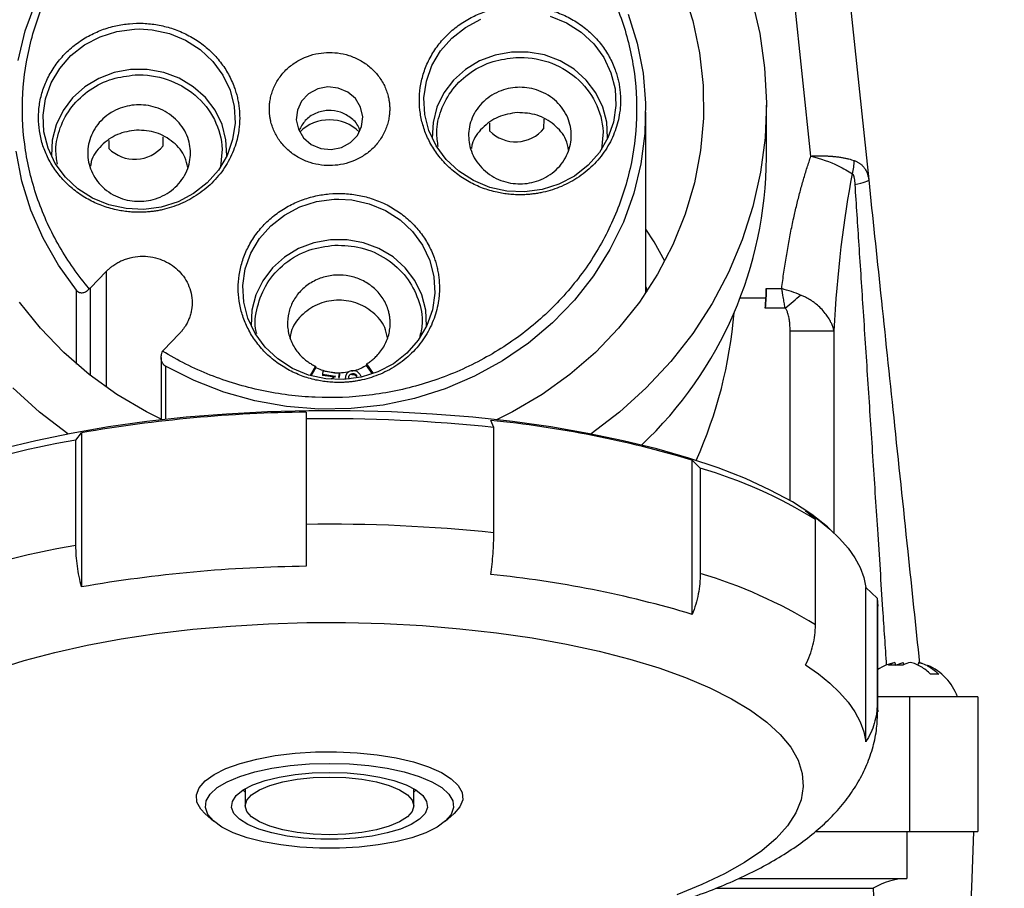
# Model space of a CAD drawing. Header units: inches. Extents: x 1.5 to 64.5, y 1.5 to 49.5.
# Tile 5 of 27: x 14.6 to 18.9, y 10.3 to 14.1. Entities that reach past the tile are written whole.
import ezdxf

# ---------------------------------------------------------------- set-up
doc = ezdxf.new("R2010")
doc.units = ezdxf.units.IN
doc.header["$LTSCALE"] = 6
doc.header["$MEASUREMENT"] = 0
doc.layers.add('DIMENSIONS', color=140, linetype='Continuous', lineweight=25)
doc.styles.add('SLDTEXTSTYLE0', font='TXT', dxfattribs={"width": 0.7})
doc.dimstyles.new('SLDDIMSTYLE0', dxfattribs={"dimtxt": 0.509766, "dimasz": 0.78, "dimexe": 0, "dimexo": 0.0625, "dimgap": 0.127441, "dimtad": 0, "dimtih": 1, "dimtoh": 1, "dimrnd": 1e-09, "dimzin": 12, "dimdsep": 46, "dimtxsty": 'SLDTEXTSTYLE0', "dimsah": 1, "dimcen": 0.09, "dimadec": 0, "dimazin": 3, "dimtfac": 1, "dimtofl": 0, "dimtmove": 0, "dimatfit": 3, "dimfxl": 0, "dimfrac": 2, "dimtolj": 1, "dimtzin": 12, "dimarcsym": 0})

# ---------------------------------------------------------------- blocks, each defined once
blk = doc.blocks.new('_D_10')
at = {"layer": 'DIMENSIONS'}
for p, q in [((17.1502, 16.1024), (23.1181, 16.1024)), ((22.3681, 16.1024), (22.3681, 12.2869)), ((21.3986, 11.3626), (21.2275, 11.3626)), ((21.2275, 11.3626), (21.2275, 10.5524)), ((23.3375, 11.3626), (23.5087, 11.3626)), ((23.5087, 11.3626), (23.5087, 10.5524)), ((21.2275, 10.5524), (21.3986, 10.5524)), ((23.5087, 10.5524), (23.3375, 10.5524)), ((22.3681, 6.6748), (22.3681, 10.4383)), ((18.6239, 6.6748), (23.1181, 6.6748))]:
    blk.add_line(p, q, dxfattribs=at)
for points in [[(22.3681, 16.1024), (22.2481, 15.3224), (22.4881, 15.3224)], [(22.3681, 6.6748), (22.4881, 7.4548), (22.2481, 7.4548)]]:
    blk.add_solid(points, dxfattribs=at)
at = {"layer": 'DIMENSIONS', "char_height": 0.5, "attachment_point": 1, "style": 'SLDTEXTSTYLE0'}
for s, insert in [('9.43', (21.6107, 12.1212)), ('239.5', (21.3986, 11.1969))]:
    blk.add_mtext(s, dxfattribs=dict(at, insert=insert))

msp = doc.modelspace()

# ---------------------------------------------------------------- linework, layer by layer
for p, q in [((18.0999, 13.5178), (17.9022, 15.3991)), ((18.1755, 15.1048), (18.3532, 13.4138)), ((15.1316, 14.0749), (15.1519, 14.0753)), ((17.9047, 13.5106), (17.9047, 13.7411)), ((17.3752, 12.9169), (17.3752, 13.7104)), ((16.9285, 13.6391), (16.9292, 13.6792)), ((17.188, 13.6243), (17.1805, 13.5468)), ((15.2575, 13.5622), (15.2582, 13.6023)), ((15.517, 13.5474), (15.5095, 13.47)), ((16.008, 13.3282), (16.0283, 13.3287)), ((14.9388, 12.9398), (15.0079, 13.0114)), ((15.0079, 13.0114), (15.0079, 12.5036)), ((14.8771, 12.6053), (14.8771, 12.9288)), ((14.9388, 12.5546), (14.9388, 12.9398)), ((17.904, 12.9362), (17.9715, 12.9362)), ((17.9023, 12.8948), (17.7892, 12.8948)), ((17.9868, 12.8507), (17.8997, 12.8507)), ((18.0085, 12.0058), (18.0085, 12.7491)), ((18.2016, 11.8641), (18.2016, 12.7491)), ((15.3287, 12.7381), (15.2596, 12.6665)), ((15.2492, 12.6341), (15.2492, 12.3636)), ((15.2685, 12.5954), (15.2685, 12.3622)), ((15.9257, 12.5957), (15.9032, 12.5546)), ((15.9258, 12.589), (15.9064, 12.5537)), ((15.9257, 12.5957), (15.9258, 12.589)), ((15.9582, 12.5735), (15.9562, 12.5606)), ((16.0314, 12.5635), (15.9582, 12.5735)), ((16.1506, 12.5994), (16.1507, 12.6061)), ((16.1763, 12.5618), (16.1506, 12.5994)), ((16.1801, 12.5631), (16.1507, 12.6061)), ((15.9562, 12.5606), (16.0145, 12.5526)), ((15.9562, 12.5606), (15.9562, 12.5554)), ((16.0145, 12.5475), (15.9562, 12.5554)), ((16.0145, 12.5526), (15.9945, 12.5388)), ((16.029, 12.5477), (16.0314, 12.5635)), ((16.0314, 12.5584), (16.029, 12.5425)), ((16.029, 12.5477), (16.029, 12.5425)), ((16.0314, 12.5635), (16.0314, 12.5584)), ((16.0732, 12.5394), (16.0721, 12.5471)), ((16.0863, 12.5575), (16.0863, 12.5626)), ((16.1069, 12.5497), (16.1069, 12.5548)), ((15.8853, 12.3941), (15.8853, 12.3643)), ((15.8853, 12.3643), (15.8853, 11.9017)), ((16.7086, 12.3272), (16.6956, 12.3577)), ((16.7086, 11.8646), (16.7086, 12.3272)), ((14.875, 12.2717), (14.9, 12.3039)), ((14.875, 11.8091), (14.875, 12.2717)), ((14.9, 12.3039), (14.9, 11.6275)), ((17.579, 11.5069), (17.579, 12.1832)), ((17.579, 12.1832), (17.6143, 12.1483)), ((17.6143, 12.1483), (17.6143, 11.6858)), ((18.1198, 11.923), (18.0765, 11.9615)), ((18.1198, 11.4604), (18.1198, 11.923)), ((18.1812, 11.8826), (18.1719, 11.8908)), ((18.3405, 11.6245), (18.3905, 11.5775)), ((18.3405, 10.9481), (18.3405, 11.6245)), ((18.3905, 11.5775), (18.3927, 11.5425)), ((18.3905, 11.5775), (18.3905, 11.1149)), ((18.3927, 11.0799), (18.3927, 11.5425)), ((18.5034, 11.284), (18.4408, 11.284)), ((18.4685, 11.2961), (18.4711, 11.284)), ((18.4714, 11.2846), (18.5041, 11.2961)), ((18.5041, 11.2961), (18.5065, 11.2851)), ((18.5719, 11.2961), (18.5694, 11.2845)), ((18.5883, 11.2918), (18.5729, 11.2959)), ((18.3905, 11.1149), (18.3927, 11.0798)), ((18.5322, 11.1448), (18.3927, 11.1448)), ((18.5322, 11.1448), (18.5322, 10.5548)), ((18.8322, 11.1448), (18.5322, 11.1448)), ((18.8322, 11.1448), (18.8322, 10.5548)), ((15.6152, 10.7296), (15.6084, 10.736)), ((15.6152, 10.7296), (15.6177, 10.7274)), ((15.6177, 10.7416), (15.6177, 10.6667)), ((16.3577, 10.6667), (16.3577, 10.7416)), ((16.3577, 10.7274), (16.3603, 10.7296)), ((16.367, 10.736), (16.3603, 10.7296)), ((15.4428, 10.6314), (15.4801, 10.5988)), ((16.4953, 10.5988), (16.5326, 10.6314)), ((18.1199, 10.5548), (18.5322, 10.5548)), ((18.5205, 10.5548), (18.5205, 10.3474)), ((18.5322, 10.5548), (18.8322, 10.5548)), ((18.8066, 10.3474), (18.8139, 10.5548)), ((17.7822, 10.3474), (18.5205, 10.3474)), ((18.7734, 9.3948), (18.8066, 10.3474)), ((17.6829, 10.305), (18.3735, 10.305))]:
    msp.add_line(p, q)
at = {"flags": 128}
for points in [[(14.6213, 13.9368), (14.653, 14.0666), (14.6986, 14.1926), (14.7577, 14.3137), (14.8296, 14.4284), (14.9136, 14.5356), (15.0087, 14.6343), (15.1141, 14.7233), (15.2286, 14.8017), (15.351, 14.8688), (15.4801, 14.9238), (15.6144, 14.9661), (15.7527, 14.9953), (15.8934, 15.0112), (16.0351, 15.0134), (16.1762, 15.0021), (16.3155, 14.9773), (16.4513, 14.9393), (16.5822, 14.8884), (16.707, 14.8253)], [(17.538, 14.2482), (17.5814, 14.1108), (17.611, 13.9701), (17.6266, 13.8275), (17.6281, 13.6842), (17.6154, 13.5414), (17.5886, 13.4002), (17.548, 13.2621), (17.494, 13.128), (17.4269, 12.9993), (17.3474, 12.8769), (17.2562, 12.7621), (17.154, 12.6556), (17.0417, 12.5586), (16.9203, 12.4718), (16.7909, 12.3959), (16.7203, 12.3607)], [(17.8399, 14.2055), (17.8752, 14.056), (17.8968, 13.9043), (17.9047, 13.7513), (17.8987, 13.5983), (17.8789, 13.4463), (17.8454, 13.2964), (17.7985, 13.1498), (17.7385, 13.0074), (17.6659, 12.8704), (17.5811, 12.7396), (17.4848, 12.616), (17.3777, 12.5006), (17.2606, 12.3942), (17.1354, 12.2983)], [(17.2975, 14.1406), (17.3374, 14.0128), (17.3632, 13.8819), (17.3746, 13.7492), (17.3716, 13.6161), (17.3541, 13.4839), (17.3224, 13.3541), (17.2768, 13.2281), (17.2177, 13.107), (17.1459, 12.9923), (17.0619, 12.8851), (16.9667, 12.7864), (16.8613, 12.6974), (16.7468, 12.619), (16.6244, 12.5519), (16.4954, 12.4969), (16.361, 12.4546), (16.2228, 12.4254), (16.0821, 12.4095), (15.9404, 12.4073), (15.7992, 12.4186), (15.66, 12.4434), (15.5242, 12.4814), (15.3932, 12.5323), (15.2685, 12.5954)], [(16.9561, 14.132), (17.0273, 14.1027), (17.0916, 14.0616), (17.1467, 14.01), (17.1908, 13.9499), (17.2224, 13.8831), (17.2404, 13.812), (17.2442, 13.739), (17.2337, 13.6666), (17.2092, 13.5973), (17.1715, 13.5333), (17.122, 13.477), (17.0623, 13.4301), (16.9945, 13.3944), (16.9208, 13.371), (16.8438, 13.3607), (16.7661, 13.3639), (16.6904, 13.3804), (16.6192, 13.4097), (16.5549, 13.4509), (16.4998, 13.5024), (16.4556, 13.5626), (16.424, 13.6294), (16.406, 13.7004), (16.4022, 13.7734), (16.4127, 13.8458), (16.4373, 13.9152), (16.4749, 13.9791), (16.5244, 14.0355), (16.5841, 14.0823), (16.652, 14.118)], [(15.1519, 14.0753), (15.2093, 14.0717), (15.2851, 14.0552), (15.3563, 14.0258), (15.4206, 13.9847), (15.4757, 13.9332), (15.5198, 13.873), (15.5514, 13.8062), (15.5694, 13.7351), (15.5732, 13.6621), (15.5627, 13.5897), (15.5382, 13.5204), (15.5005, 13.4564), (15.451, 13.4001), (15.3913, 13.3533), (15.3235, 13.3175), (15.2498, 13.2941), (15.1728, 13.2838), (15.0951, 13.287), (15.0194, 13.3035), (14.9482, 13.3329), (14.8839, 13.374), (14.8288, 13.4255), (14.7846, 13.4857), (14.753, 13.5525), (14.735, 13.6236), (14.7312, 13.6966), (14.7417, 13.769), (14.7663, 13.8383), (14.8039, 13.9023), (14.8534, 13.9586), (14.9131, 14.0054), (14.981, 14.0412), (15.0546, 14.0646), (15.1316, 14.0749), (15.1316, 14.0749)], [(17.2078, 13.5943), (17.2079, 13.597), (17.2043, 13.6658), (17.187, 13.7326), (17.1565, 13.7951), (17.1139, 13.8511), (17.0609, 13.8985), (16.9992, 13.9357), (16.9312, 13.9611), (16.8593, 13.9741), (16.7861, 13.974), (16.7142, 13.9609), (16.6463, 13.9352), (16.5848, 13.898), (16.5318, 13.8504), (16.4894, 13.7943), (16.4591, 13.7317), (16.442, 13.6648), (16.4386, 13.5961), (16.4386, 13.5961)], [(15.5368, 13.5174), (15.5369, 13.5202), (15.5333, 13.5889), (15.516, 13.6557), (15.4855, 13.7183), (15.4429, 13.7743), (15.3899, 13.8217), (15.3282, 13.8588), (15.2602, 13.8843), (15.1883, 13.8972), (15.1151, 13.8971), (15.0432, 13.884), (14.9753, 13.8584), (14.9138, 13.8211), (14.8608, 13.7735), (14.8184, 13.7174), (14.7881, 13.6548), (14.771, 13.5879), (14.7676, 13.5192), (14.7676, 13.5192)], [(15.8418, 13.677), (15.8512, 13.6349), (15.8739, 13.5977), (15.9077, 13.5688), (15.9494, 13.5512), (15.9949, 13.5466), (16.0396, 13.5554), (16.0793, 13.5767), (16.11, 13.6085), (16.1287, 13.6477), (16.1336, 13.6904), (16.1243, 13.7324), (16.1016, 13.7697), (16.0677, 13.7985), (16.026, 13.8161), (15.9806, 13.8208), (15.9358, 13.812), (15.8962, 13.7906), (15.8655, 13.7588), (15.8468, 13.7197), (15.8418, 13.677)], [(16.6898, 13.6621), (16.69, 13.6526), (16.6903, 13.6282)], [(15.0188, 13.5853), (15.019, 13.5757), (15.0193, 13.5513)], [(14.8771, 12.9288), (14.7981, 13.0393), (14.7315, 13.1568), (14.6779, 13.2801), (14.6381, 13.4079), (14.6123, 13.5388)], [(16.0283, 13.3287), (16.0857, 13.325), (16.1615, 13.3085), (16.2327, 13.2791), (16.297, 13.238), (16.3521, 13.1865), (16.3962, 13.1263), (16.4278, 13.0595), (16.4458, 12.9884), (16.4496, 12.9155), (16.4391, 12.8431), (16.4146, 12.7737), (16.3769, 12.7098), (16.3274, 12.6534), (16.2677, 12.6066), (16.1999, 12.5709), (16.1262, 12.5474), (16.0492, 12.5372), (15.9715, 12.5403), (15.8958, 12.5569), (15.8246, 12.5862), (15.7603, 12.6273), (15.7052, 12.6789), (15.661, 12.739), (15.6294, 12.8058), (15.6114, 12.8769), (15.6076, 12.9499), (15.6181, 13.0223), (15.6427, 13.0916), (15.6803, 13.1556), (15.7298, 13.2119), (15.7895, 13.2588), (15.8574, 13.2945), (15.931, 13.3179), (16.008, 13.3282), (16.008, 13.3282)], [(17.459, 13.0571), (17.4115, 13.1407), (17.3752, 13.1973)], [(16.4132, 12.7707), (16.4133, 12.7735), (16.4098, 12.8422), (16.3924, 12.909), (16.3619, 12.9716), (16.3193, 13.0276), (16.2663, 13.075), (16.2046, 13.1121), (16.1366, 13.1376), (16.0647, 13.1505), (15.9915, 13.1504), (15.9196, 13.1373), (15.8517, 13.1117), (15.7902, 13.0744), (15.7372, 13.0269), (15.6948, 12.9708), (15.6645, 12.9081), (15.6474, 12.8413), (15.644, 12.7725), (15.644, 12.7725)], [(17.3752, 12.9443), (17.3763, 12.9394), (17.3796, 12.9235)], [(15.2552, 12.3607), (15.1845, 12.3959), (15.0551, 12.4718), (14.9337, 12.5586), (14.8215, 12.6556), (14.7193, 12.7621), (14.628, 12.8769)], [(14.84, 12.2983), (14.7148, 12.3942), (14.5977, 12.5006)], [(18.1719, 11.8908), (18.1033, 11.9448), (18.0186, 11.9999), (17.9216, 12.0525), (17.813, 12.1024), (17.6934, 12.1492), (17.5636, 12.1928), (17.4243, 12.2328), (17.2763, 12.2689), (17.1206, 12.3011), (16.9581, 12.329), (16.7898, 12.3525), (16.6166, 12.3715), (16.4396, 12.3859), (16.26, 12.3955), (16.0787, 12.4003), (15.8968, 12.4003), (15.7155, 12.3955), (15.5358, 12.3859), (15.3589, 12.3715), (15.1857, 12.3525), (15.0173, 12.329), (14.8548, 12.3011), (14.6991, 12.2689), (14.5512, 12.2328)], [(18.0765, 11.9615), (18.1327, 11.9219), (18.1825, 11.8814), (18.2258, 11.84), (18.2625, 11.7979), (18.2923, 11.7552), (18.3153, 11.7119), (18.3314, 11.6683), (18.3405, 11.6245)], [(14.5229, 11.2651), (14.648, 11.3042), (14.782, 11.3398), (14.924, 11.3714), (15.0731, 11.3991), (15.2283, 11.4224), (15.3886, 11.4414), (15.5528, 11.4558), (15.7199, 11.4657), (15.8888, 11.4708), (16.0584, 11.4712), (16.2275, 11.4668), (16.395, 11.4578), (16.5598, 11.4441), (16.7208, 11.4259), (16.8769, 11.4033), (17.027, 11.3763)], [(17.027, 11.3763), (17.1703, 11.3453), (17.3057, 11.3104), (17.4323, 11.2718), (17.5494, 11.2299), (17.656, 11.1848), (17.7515, 11.1368), (17.8353, 11.0864), (17.9068, 11.0338), (17.9655, 10.9794), (18.0111, 10.9236), (18.0432, 10.8666), (18.0616, 10.8089), (18.0662, 10.751), (18.057, 10.6931), (18.034, 10.6356), (17.9974, 10.579), (17.9474, 10.5236), (17.8844, 10.4697), (17.8087, 10.4178), (17.7209, 10.3682), (17.6216, 10.3212), (17.5115, 10.2771)], [(18.0765, 11.2851), (18.1327, 11.2456), (18.1825, 11.2051), (18.2258, 11.1637), (18.2625, 11.1216), (18.2923, 11.0788), (18.3153, 11.0356), (18.3314, 10.992), (18.3405, 10.9481)], [(15.4428, 10.6314), (15.4227, 10.6525), (15.4059, 10.6833), (15.4035, 10.7147), (15.4155, 10.7459), (15.4416, 10.776), (15.4811, 10.8043), (15.5331, 10.8302), (15.5963, 10.853), (15.6691, 10.8721), (15.7498, 10.887), (15.8363, 10.8975), (15.9266, 10.9032), (16.0183, 10.9041), (16.1094, 10.9), (16.1974, 10.8911), (16.2802, 10.8775), (16.3559, 10.8598), (16.4225, 10.8381), (16.4783, 10.8132), (16.5221, 10.7856), (16.5528, 10.756), (16.5695, 10.7252), (16.5719, 10.6938), (16.5599, 10.6627), (16.5339, 10.6326), (16.5326, 10.6314)], [(15.9877, 10.8531), (16.0751, 10.8507), (16.1603, 10.8435), (16.241, 10.8317), (16.3151, 10.8157), (16.3808, 10.7958), (16.4362, 10.7726), (16.4801, 10.7466), (16.5112, 10.7185), (16.5287, 10.6891), (16.5323, 10.6592), (16.5217, 10.6294), (16.4973, 10.6006), (16.4597, 10.5735), (16.4099, 10.5488), (16.3491, 10.5272), (16.279, 10.5091), (16.2013, 10.4952), (16.1181, 10.4857), (16.0316, 10.4809), (15.9439, 10.4809), (15.8573, 10.4857), (15.7741, 10.4952), (15.6964, 10.5091), (15.6263, 10.5272), (15.5656, 10.5488), (15.5157, 10.5735), (15.4781, 10.6006), (15.4537, 10.6294), (15.4432, 10.6592), (15.4467, 10.6891), (15.4642, 10.7185), (15.4953, 10.7466), (15.5392, 10.7726), (15.5947, 10.7958), (15.6603, 10.8157), (15.7344, 10.8317), (15.8151, 10.8435), (15.9003, 10.8507), (15.9877, 10.8531)], [(15.9877, 10.8137), (16.0645, 10.8114), (16.1388, 10.8044), (16.2083, 10.7929), (16.2706, 10.7774), (16.3239, 10.7584), (16.3664, 10.7364), (16.3967, 10.7121), (16.4138, 10.6864), (16.4173, 10.6601), (16.4069, 10.6339), (16.3831, 10.6089), (16.3466, 10.5857), (16.2985, 10.565), (16.2405, 10.5477), (16.1743, 10.5342), (16.1021, 10.5249), (16.0263, 10.5202), (15.9492, 10.5202), (15.8733, 10.5249), (15.8012, 10.5342), (15.735, 10.5477), (15.6769, 10.565), (15.6289, 10.5857), (15.5923, 10.6089), (15.5685, 10.6339), (15.5582, 10.6601), (15.5616, 10.6864), (15.5788, 10.7121), (15.6091, 10.7364), (15.6515, 10.7584), (15.7048, 10.7774), (15.7672, 10.7929), (15.8366, 10.8044), (15.9109, 10.8114), (15.9877, 10.8137)], [(16.3577, 10.6667), (16.3506, 10.642), (16.3296, 10.6182), (16.2954, 10.5964), (16.2494, 10.5772), (16.1933, 10.5615), (16.1293, 10.5498), (16.0599, 10.5426), (15.9877, 10.5401), (15.9155, 10.5426), (15.8461, 10.5498), (15.7822, 10.5615), (15.7261, 10.5772), (15.6801, 10.5964), (15.6459, 10.6182), (15.6248, 10.642), (15.6177, 10.6667), (15.6248, 10.6914), (15.6459, 10.7151), (15.6801, 10.737), (15.7261, 10.7562), (15.7822, 10.7719), (15.8461, 10.7836), (15.9155, 10.7908), (15.9877, 10.7932), (16.0599, 10.7908), (16.1293, 10.7836), (16.1933, 10.7719), (16.2494, 10.7562), (16.2954, 10.737), (16.3296, 10.7151), (16.3506, 10.6914), (16.3577, 10.6667)]]:
    msp.add_lwpolyline(points, dxfattribs=at)
for centre, radius, start, end in [((15.9877, 13.4905), 0.1859, 45.2712, 134.7288), ((16.8045, 13.7395), 0.1595, 224.2859, 320.9818), ((15.1335, 13.6627), 0.1595, 224.2859, 320.9818), ((16.1571, 13.5205), 1.7477, 313.3628, 359.6742), ((16.2114, 12.986), 1.6933, 356.9138, 358.3167), ((15.9571, 6.1897), 6.2049, 90.66339, 99.80899), ((15.9907, 5.5449), 6.8201, 83.9581, 90.88558), ((16.2364, 7.708), 4.6723, 73.3004, 84.3591), ((15.5179, 8.4805), 3.8453, 99.6243, 109.786), ((17.035, 10.1688), 2.0626, 58.2659, 73.6863), ((15.9907, 5.0824), 6.8201, 83.9581, 90.88558), ((15.5179, 8.0179), 3.8453, 99.6243, 109.786), ((15.9571, 5.5134), 6.2049, 90.66339, 99.80899), ((16.2364, 7.0317), 4.6723, 73.3004, 84.3591), ((17.035, 9.7062), 2.0626, 58.2659, 73.6863), ((18.5202, 11.0658), 0.236, 102.9161, 122.7009), ((18.5202, 11.0658), 0.236, 19.6623, 66.8736), ((18.5205, 10.0713), 0.2762, 90.0011, 122.1658)]:
    msp.add_arc(centre, radius, start, end)
for major_axis, start_param, end_param in [((0, -2.04), 1.498525, 1.520175), ((0, -1.8964), 1.126185, 1.482204)]:
    msp.add_ellipse((15.9877, 12.998), major_axis=major_axis, ratio=0.939693, start_param=start_param, end_param=end_param)
for points, knots in [([(14.9336, 12.9353), (14.8843, 12.9934), (14.8405, 13.0557), (14.7652, 13.1864), (14.7336, 13.2549), (14.6838, 13.396), (14.6656, 13.4686), (14.6428, 13.6157), (14.6384, 13.6902), (14.6434, 13.8388), (14.653, 13.9129), (14.6856, 14.0584), (14.7088, 14.1298), (14.7681, 14.2676), (14.8043, 14.3341), (14.8884, 14.46), (14.9363, 14.5195), (15.0426, 14.6296), (15.1009, 14.6803), (15.2261, 14.7712), (15.2929, 14.8115), (15.4331, 14.8804), (15.5064, 14.9091), (15.6573, 14.9539), (15.7348, 14.97), (15.8917, 14.9892), (15.971, 14.9924), (16.1291, 14.9855), (16.2078, 14.9755), (16.3621, 14.9427), (16.4377, 14.9199), (16.5835, 14.8622), (16.6537, 14.8273), (16.7201, 14.7869)], [0, 0, 0, 0, 0.0625, 0.0625, 0.125, 0.125, 0.1875, 0.1875, 0.25, 0.25, 0.3125, 0.3125, 0.375, 0.375, 0.4375, 0.4375, 0.5, 0.5, 0.5625, 0.5625, 0.625, 0.625, 0.6875, 0.6875, 0.75, 0.75, 0.8125, 0.8125, 0.875, 0.875, 0.9375, 0.9375, 1, 1, 1, 1]), ([(17.0418, 14.5128), (17.0911, 14.4547), (17.1349, 14.3924), (17.2103, 14.2617), (17.2418, 14.1932), (17.2916, 14.0521), (17.3099, 13.9795), (17.3326, 13.8323), (17.3371, 13.7578), (17.332, 13.6092), (17.3225, 13.5351), (17.2898, 13.3897), (17.2666, 13.3183), (17.2073, 13.1805), (17.1712, 13.114), (17.0871, 12.9881), (17.0391, 12.9286), (16.9329, 12.8184), (16.8746, 12.7678), (16.7494, 12.6768), (16.6825, 12.6366), (16.5424, 12.5676), (16.469, 12.539), (16.3182, 12.4942), (16.2406, 12.4781), (16.0837, 12.4588), (16.0044, 12.4557), (15.8464, 12.4626), (15.7677, 12.4726), (15.6133, 12.5054), (15.5377, 12.5282), (15.3919, 12.5859), (15.3217, 12.6208), (15.2553, 12.6612)], [0, 0, 0, 0, 0.0625, 0.0625, 0.125, 0.125, 0.1875, 0.1875, 0.25, 0.25, 0.3125, 0.3125, 0.375, 0.375, 0.4375, 0.4375, 0.5, 0.5, 0.5625, 0.5625, 0.625, 0.625, 0.6875, 0.6875, 0.75, 0.75, 0.8125, 0.8125, 0.875, 0.875, 0.9375, 0.9375, 1, 1, 1, 1]), ([(16.8448, 13.3482), (16.8402, 13.3481), (16.8311, 13.3477), (16.8174, 13.3477), (16.8038, 13.3481), (16.7901, 13.3488), (16.7766, 13.35), (16.763, 13.3515), (16.7495, 13.3535), (16.7361, 13.3558), (16.7056, 13.3621), (16.6589, 13.3758), (16.6089, 13.3989), (16.5711, 13.4216), (16.5347, 13.4474), (16.4936, 13.4843), (16.4522, 13.5348), (16.4204, 13.5894), (16.3979, 13.6465), (16.3849, 13.7039), (16.3805, 13.7615), (16.3846, 13.8195), (16.3976, 13.878), (16.4207, 13.9362), (16.4531, 13.9915), (16.495, 14.0421), (16.5445, 14.0862), (16.5999, 14.1219), (16.6593, 14.1492), (16.7199, 14.1671), (16.781, 14.1766), (16.8424, 14.1781), (16.9045, 14.1716), (16.9672, 14.1561), (17.028, 14.1317), (17.0856, 14.0979), (17.1287, 14.0631), (17.1596, 14.0316), (17.1873, 13.9984), (17.2167, 13.9539), (17.2372, 13.9084), (17.2486, 13.8739), (17.2545, 13.8514), (17.2591, 13.8288), (17.2624, 13.8059), (17.2635, 13.7905), (17.264, 13.7827)], [0, 0, 0, 0, 0.006606, 0.01319, 0.019759, 0.026318, 0.032874, 0.039434, 0.046003, 0.052589, 0.059197, 0.091047, 0.122907, 0.139314, 0.155731, 0.188663, 0.221011, 0.253369, 0.283812, 0.314264, 0.343221, 0.372187, 0.403396, 0.434615, 0.467303, 0.500003, 0.532692, 0.565391, 0.596599, 0.627818, 0.656775, 0.685741, 0.716184, 0.746636, 0.778984, 0.811342, 0.844274, 0.860681, 0.877099, 0.908949, 0.940808, 0.952682, 0.964501, 0.976302, 0.988123, 1, 1, 1, 1]), ([(15.1738, 13.2714), (15.1692, 13.2712), (15.1601, 13.2709), (15.1464, 13.2708), (15.1328, 13.2712), (15.1191, 13.272), (15.1056, 13.2731), (15.092, 13.2747), (15.0785, 13.2766), (15.0651, 13.279), (15.0346, 13.2852), (14.9879, 13.299), (14.9379, 13.322), (14.9001, 13.3447), (14.8637, 13.3705), (14.8226, 13.4074), (14.7812, 13.458), (14.7494, 13.5125), (14.7269, 13.5696), (14.7139, 13.627), (14.7095, 13.6846), (14.7136, 13.7427), (14.7266, 13.8011), (14.7497, 13.8593), (14.7821, 13.9146), (14.824, 13.9652), (14.8735, 14.0093), (14.9289, 14.0451), (14.9883, 14.0723), (15.0489, 14.0902), (15.11, 14.0997), (15.1714, 14.1013), (15.2335, 14.0947), (15.2962, 14.0792), (15.357, 14.0548), (15.4147, 14.0211), (15.4577, 13.9862), (15.4886, 13.9547), (15.5163, 13.9216), (15.5457, 13.877), (15.5662, 13.8316), (15.5776, 13.797), (15.5835, 13.7746), (15.5881, 13.7519), (15.5914, 13.729), (15.5925, 13.7136), (15.593, 13.7059)], [0, 0, 0, 0, 0.006606, 0.01319, 0.019759, 0.026318, 0.032874, 0.039434, 0.046003, 0.052589, 0.059197, 0.091047, 0.122907, 0.139314, 0.155731, 0.188663, 0.221011, 0.253369, 0.283812, 0.314264, 0.343221, 0.372187, 0.403396, 0.434615, 0.467303, 0.500003, 0.532692, 0.565391, 0.596599, 0.627818, 0.656775, 0.685741, 0.716184, 0.746636, 0.778984, 0.811342, 0.844274, 0.860681, 0.877099, 0.908949, 0.940808, 0.952682, 0.964501, 0.976302, 0.988123, 1, 1, 1, 1]), ([(15.724, 13.7119), (15.7238, 13.7149), (15.7236, 13.721), (15.7237, 13.7301), (15.7241, 13.7391), (15.7248, 13.7482), (15.7266, 13.7622), (15.7303, 13.7809), (15.7374, 13.8044), (15.7472, 13.8274), (15.7638, 13.8574), (15.7907, 13.8919), (15.8312, 13.926), (15.8773, 13.9512), (15.9257, 13.9668), (15.9747, 13.9733), (16.0242, 13.9713), (16.074, 13.9603), (16.1225, 13.9394), (16.1664, 13.9092), (16.1967, 13.8773), (16.2164, 13.849), (16.2285, 13.827), (16.238, 13.8043), (16.2443, 13.784), (16.2481, 13.7663), (16.2504, 13.7513), (16.2511, 13.7412), (16.2515, 13.7362)], [0, 0, 0, 0, 0.011673, 0.023326, 0.034972, 0.046628, 0.058309, 0.089193, 0.120101, 0.152273, 0.184469, 0.250118, 0.315768, 0.380053, 0.441772, 0.500003, 0.558234, 0.619953, 0.684238, 0.749887, 0.815537, 0.847708, 0.879904, 0.910788, 0.941696, 0.961137, 0.980548, 1, 1, 1, 1]), ([(16.8054, 13.9503), (16.9021, 13.9547), (16.9968, 13.9229), (17.1403, 13.8006), (17.1832, 13.7152), (17.188, 13.6243)], [0, 0, 0, 0, 0.5, 0.5, 1, 1, 1, 1]), ([(16.4647, 13.5589), (16.4615, 13.5798), (16.4534, 13.6332), (16.4739, 13.7217), (16.5242, 13.8143), (16.6045, 13.8886), (16.7015, 13.9375), (16.7716, 13.9461), (16.8054, 13.9503)], [0, 0, 0, 0, 0.11059, 0.282999, 0.466138, 0.652168, 0.832502, 1, 1, 1, 1]), ([(14.7937, 13.4821), (14.7905, 13.503), (14.7824, 13.5564), (14.8029, 13.6448), (14.8532, 13.7374), (14.9335, 13.8117), (15.0305, 13.8607), (15.1006, 13.8693), (15.1344, 13.8734)], [0, 0, 0, 0, 0.1105901, 0.2829992, 0.4661376, 0.6521677, 0.832502, 1, 1, 1, 1]), ([(15.1344, 13.8734), (15.2311, 13.8779), (15.3258, 13.846), (15.4693, 13.7238), (15.5122, 13.6383), (15.517, 13.5474)], [0, 0, 0, 0, 0.5, 0.5, 1, 1, 1, 1]), ([(17.0482, 13.6179), (17.0489, 13.605), (17.0477, 13.5783), (17.0377, 13.5383), (17.0187, 13.4995), (16.9913, 13.4643), (16.9567, 13.4352), (16.9174, 13.4137), (16.8761, 13.4005), (16.8343, 13.3949), (16.7921, 13.3966), (16.7496, 13.406), (16.7083, 13.4238), (16.6708, 13.4496), (16.6399, 13.4821), (16.617, 13.519), (16.6029, 13.5578), (16.597, 13.5971), (16.5988, 13.6368), (16.6088, 13.6767), (16.6277, 13.7156), (16.6552, 13.7507), (16.6897, 13.7798), (16.729, 13.8013), (16.7703, 13.8146), (16.8121, 13.8201), (16.8543, 13.8184), (16.8968, 13.809), (16.9382, 13.7913), (16.9756, 13.7655), (17.0066, 13.733), (17.0294, 13.6961), (17.0436, 13.6572), (17.0475, 13.6308), (17.0482, 13.6179)], [0, 0, 0, 0, 0.029129, 0.060003, 0.09216, 0.125, 0.15784, 0.189997, 0.220871, 0.25, 0.279129, 0.310003, 0.34216, 0.375, 0.40784, 0.439997, 0.470871, 0.5, 0.529129, 0.560003, 0.59216, 0.625, 0.65784, 0.689997, 0.720871, 0.75, 0.779129, 0.810003, 0.84216, 0.875, 0.90784, 0.939997, 0.970871, 1, 1, 1, 1]), ([(17.264, 13.7827), (17.2642, 13.7785), (17.2646, 13.7701), (17.2646, 13.7574), (17.2642, 13.7448), (17.2634, 13.7322), (17.2623, 13.7196), (17.2595, 13.6979), (17.2535, 13.6673), (17.2415, 13.6281), (17.2252, 13.5896), (17.1975, 13.5395), (17.1525, 13.4819), (17.0959, 13.4342), (17.0455, 13.4034), (17.0064, 13.3844), (16.966, 13.3694), (16.9321, 13.3602), (16.9049, 13.3548), (16.885, 13.3517), (16.865, 13.3494), (16.8515, 13.3486), (16.8448, 13.3482)], [0, 0, 0, 0, 0.0194536, 0.0388727, 0.0582754, 0.0776797, 0.0971038, 0.1165658, 0.1783139, 0.2400917, 0.304414, 0.3687662, 0.5000027, 0.6312393, 0.6955616, 0.7599138, 0.8216618, 0.8834397, 0.9126047, 0.9417123, 0.9708237, 1, 1, 1, 1]), ([(15.3772, 13.541), (15.3779, 13.5281), (15.3767, 13.5014), (15.3667, 13.4615), (15.3477, 13.4226), (15.3203, 13.3875), (15.2857, 13.3584), (15.2464, 13.3369), (15.2051, 13.3236), (15.1633, 13.3181), (15.1211, 13.3198), (15.0786, 13.3292), (15.0373, 13.3469), (14.9998, 13.3727), (14.9689, 13.4052), (14.946, 13.4421), (14.9319, 13.481), (14.926, 13.5203), (14.9278, 13.5599), (14.9378, 13.5998), (14.9567, 13.6387), (14.9842, 13.6738), (15.0187, 13.703), (15.058, 13.7244), (15.0993, 13.7377), (15.1411, 13.7433), (15.1833, 13.7416), (15.2258, 13.7322), (15.2672, 13.7144), (15.3046, 13.6886), (15.3356, 13.6561), (15.3584, 13.6192), (15.3726, 13.5803), (15.3765, 13.5539), (15.3772, 13.541)], [0, 0, 0, 0, 0.029129, 0.060003, 0.09216, 0.125, 0.15784, 0.189997, 0.220871, 0.25, 0.279129, 0.310003, 0.34216, 0.375, 0.40784, 0.439997, 0.470871, 0.5, 0.529129, 0.560003, 0.59216, 0.625, 0.65784, 0.689997, 0.720871, 0.75, 0.779129, 0.810003, 0.84216, 0.875, 0.90784, 0.939997, 0.970871, 1, 1, 1, 1]), ([(15.593, 13.7059), (15.5932, 13.7017), (15.5936, 13.6932), (15.5936, 13.6806), (15.5932, 13.6679), (15.5925, 13.6553), (15.5913, 13.6427), (15.5885, 13.621), (15.5825, 13.5905), (15.5705, 13.5512), (15.5542, 13.5128), (15.5265, 13.4627), (15.4815, 13.405), (15.4249, 13.3574), (15.3745, 13.3265), (15.3354, 13.3075), (15.295, 13.2925), (15.2611, 13.2833), (15.2339, 13.2779), (15.214, 13.2748), (15.194, 13.2726), (15.1805, 13.2718), (15.1738, 13.2714)], [0, 0, 0, 0, 0.019454, 0.038873, 0.058275, 0.07768, 0.097104, 0.116566, 0.178314, 0.240092, 0.304414, 0.368766, 0.500003, 0.631239, 0.695562, 0.759914, 0.821662, 0.88344, 0.912605, 0.941712, 0.970824, 1, 1, 1, 1]), ([(16.2515, 13.7362), (16.2516, 13.7331), (16.2519, 13.7271), (16.2518, 13.718), (16.2514, 13.7089), (16.2506, 13.6999), (16.2489, 13.6859), (16.2452, 13.6671), (16.238, 13.6436), (16.2283, 13.6206), (16.2117, 13.5906), (16.1848, 13.5562), (16.1442, 13.522), (16.0982, 13.4968), (16.0497, 13.4813), (16.0007, 13.4748), (15.9513, 13.4768), (15.9014, 13.4878), (15.8529, 13.5086), (15.8091, 13.5389), (15.7787, 13.5707), (15.7591, 13.599), (15.747, 13.621), (15.7374, 13.6438), (15.7312, 13.664), (15.7273, 13.6818), (15.725, 13.6968), (15.7243, 13.7069), (15.724, 13.7119)], [0, 0, 0, 0, 0.011673, 0.023326, 0.034972, 0.046628, 0.058309, 0.089193, 0.120101, 0.152273, 0.184469, 0.250118, 0.315768, 0.380053, 0.441772, 0.500003, 0.558234, 0.619953, 0.684238, 0.749887, 0.815537, 0.847708, 0.879904, 0.910788, 0.941696, 0.961137, 0.980548, 1, 1, 1, 1]), ([(16.1203, 13.6297), (16.1195, 13.6333), (16.1146, 13.6541), (16.0855, 13.685), (16.0377, 13.7131), (15.9804, 13.721), (15.9251, 13.7078), (15.8785, 13.6767), (15.8622, 13.6458), (15.8543, 13.6309)], [0, 0, 0, 0, 0.034072, 0.196649, 0.359225, 0.521802, 0.684378, 0.846955, 1, 1, 1, 1]), ([(16.8123, 13.7086), (16.7833, 13.7042), (16.7252, 13.6953), (16.6558, 13.6432), (16.6155, 13.591), (16.6114, 13.5572), (16.6106, 13.5506)], [0, 0, 0, 0, 0.308336, 0.616673, 0.925009, 1, 1, 1, 1]), ([(17.0365, 13.5437), (17.0334, 13.5592), (17.025, 13.6017), (16.9756, 13.6581), (16.9003, 13.7033), (16.8417, 13.7068), (16.8123, 13.7086)], [0, 0, 0, 0, 0.160652, 0.440435, 0.720217, 1, 1, 1, 1]), ([(15.1413, 13.6318), (15.1123, 13.6273), (15.0542, 13.6184), (14.9848, 13.5663), (14.9445, 13.5141), (14.9404, 13.4804), (14.9396, 13.4738)], [0, 0, 0, 0, 0.308336, 0.616673, 0.925009, 1, 1, 1, 1]), ([(15.3655, 13.4668), (15.3624, 13.4823), (15.354, 13.5248), (15.3046, 13.5812), (15.2293, 13.6264), (15.1707, 13.63), (15.1413, 13.6318)], [0, 0, 0, 0, 0.160652, 0.440435, 0.720217, 1, 1, 1, 1]), ([(17.9715, 12.9362), (17.9731, 12.9482), (17.9761, 12.9721), (17.9811, 13.0077), (17.9863, 13.0429), (17.9919, 13.0777), (17.9978, 13.1121), (18.0039, 13.1462), (18.0104, 13.1798), (18.0172, 13.2131), (18.026, 13.2545), (18.0374, 13.3035), (18.0516, 13.3597), (18.0668, 13.4141), (18.0827, 13.4667), (18.0942, 13.5009), (18.0999, 13.5178)], [0, 0, 0, 0, 0.060909, 0.121235, 0.180981, 0.240154, 0.298759, 0.356801, 0.414286, 0.47122, 0.527609, 0.627276, 0.724305, 0.818738, 0.91062, 1, 1, 1, 1]), ([(18.0999, 13.5178), (18.1033, 13.518), (18.1099, 13.5183), (18.1196, 13.5186), (18.1289, 13.5188), (18.1378, 13.5189), (18.1463, 13.5188), (18.1543, 13.5187), (18.1619, 13.5185), (18.1691, 13.5182), (18.1759, 13.5178), (18.1822, 13.5174), (18.1881, 13.517), (18.1937, 13.5166), (18.1988, 13.5161), (18.208, 13.5152), (18.221, 13.5136), (18.2372, 13.5111), (18.2521, 13.5083), (18.2658, 13.5051), (18.2782, 13.5018), (18.2857, 13.4993), (18.2894, 13.4981)], [0, 0, 0, 0, 0.046987, 0.092212, 0.135675, 0.177375, 0.217312, 0.255487, 0.291899, 0.326549, 0.359436, 0.39056, 0.419922, 0.447521, 0.473357, 0.497431, 0.588112, 0.676026, 0.761171, 0.843549, 0.923158, 1, 1, 1, 1]), ([(18.0999, 13.5178), (18.1002, 13.5177), (18.1006, 13.5176), (18.1419, 13.5067), (18.1964, 13.4872), (18.2536, 13.4579), (18.2735, 13.4456), (18.2825, 13.4395)], [-0.1107709, -0.1107709, -0.1107709, -0.1107709, -0.1102559, -0.1102559, -0.0441024, -0.0220512, 0, 0, 0, 0]), ([(18.2894, 13.4981), (18.2912, 13.4974), (18.2947, 13.4962), (18.2998, 13.4939), (18.3047, 13.4914), (18.3095, 13.4886), (18.314, 13.4856), (18.3184, 13.4823), (18.3246, 13.477), (18.3323, 13.4688), (18.3395, 13.4582), (18.3449, 13.4475), (18.3487, 13.4371), (18.3516, 13.4259), (18.3527, 13.4179), (18.3532, 13.4138)], [0, 0, 0, 0, 0.047284, 0.094906, 0.142891, 0.191261, 0.240038, 0.289243, 0.338899, 0.463628, 0.596682, 0.692849, 0.792063, 0.894418, 1, 1, 1, 1]), ([(18.2825, 13.4395), (18.2828, 13.4392), (18.2835, 13.4386), (18.2844, 13.4373), (18.2852, 13.4357), (18.286, 13.4337), (18.2868, 13.4314), (18.2876, 13.4288), (18.2883, 13.4259), (18.289, 13.4226), (18.2901, 13.4163), (18.2914, 13.4064), (18.2921, 13.3977), (18.2924, 13.3929)], [0, 0, 0, 0, 0.032296, 0.068191, 0.10856, 0.154023, 0.205012, 0.261835, 0.324714, 0.393811, 0.46925, 0.712397, 1, 1, 1, 1]), ([(18.2924, 13.3929), (18.2982, 13.3044), (18.3103, 13.1186), (18.3294, 12.8269), (18.3497, 12.518), (18.3705, 12.1995), (18.3921, 11.8696), (18.4121, 11.5639), (18.4251, 11.3651), (18.4304, 11.2836)], [0, 0, 0, 0, 0.126068, 0.264424, 0.415071, 0.56544, 0.71741, 0.88418, 1, 1, 1, 1]), ([(18.3532, 13.4138), (18.3706, 13.2482), (18.4072, 12.9007), (18.4643, 12.357), (18.5213, 11.8152), (18.5591, 11.4555), (18.5763, 11.2916)], [0, 0, 0, 0, 0.234657, 0.492316, 0.768626, 1, 1, 1, 1]), ([(16.0502, 12.5247), (16.0456, 12.5245), (16.0365, 12.5242), (16.0228, 12.5242), (16.0092, 12.5245), (15.9955, 12.5253), (15.982, 12.5264), (15.9684, 12.528), (15.9549, 12.5299), (15.9415, 12.5323), (15.911, 12.5385), (15.8643, 12.5523), (15.8143, 12.5754), (15.7765, 12.598), (15.7401, 12.6238), (15.699, 12.6607), (15.6576, 12.7113), (15.6258, 12.7658), (15.6033, 12.8229), (15.5903, 12.8804), (15.5859, 12.9379), (15.59, 12.996), (15.603, 13.0544), (15.6261, 13.1127), (15.6585, 13.168), (15.7004, 13.2186), (15.7499, 13.2627), (15.8053, 13.2984), (15.8647, 13.3256), (15.9253, 13.3435), (15.9864, 13.3531), (16.0478, 13.3546), (16.1099, 13.348), (16.1726, 13.3325), (16.2334, 13.3081), (16.2911, 13.2744), (16.3341, 13.2395), (16.365, 13.208), (16.3927, 13.1749), (16.4221, 13.1304), (16.4426, 13.0849), (16.454, 13.0503), (16.4599, 13.0279), (16.4645, 13.0052), (16.4678, 12.9823), (16.4689, 12.9669), (16.4694, 12.9592)], [0, 0, 0, 0, 0.006606, 0.01319, 0.019759, 0.026318, 0.032874, 0.039434, 0.046003, 0.052589, 0.059197, 0.091047, 0.122907, 0.139314, 0.155731, 0.188663, 0.221011, 0.253369, 0.283812, 0.314264, 0.343221, 0.372187, 0.403396, 0.434615, 0.467303, 0.500003, 0.532692, 0.565391, 0.596599, 0.627818, 0.656775, 0.685741, 0.716184, 0.746636, 0.778984, 0.811342, 0.844274, 0.860681, 0.877099, 0.908949, 0.940808, 0.952682, 0.964501, 0.976302, 0.988123, 1, 1, 1, 1]), ([(15.6685, 12.7376), (15.6675, 12.741), (15.6555, 12.7793), (15.6681, 12.8582), (15.7085, 12.9626), (15.7881, 13.0503), (15.893, 13.111), (15.9722, 13.1216), (16.0108, 13.1267)], [0, 0, 0, 0, 0.0188472, 0.2107752, 0.4027032, 0.6053876, 0.808072, 1, 1, 1, 1]), ([(16.0108, 13.1267), (16.0496, 13.1251), (16.1296, 13.1219), (16.2404, 13.0711), (16.3283, 12.9912), (16.3811, 12.8909), (16.401, 12.7961), (16.3872, 12.7399), (16.3821, 12.7193)], [0, 0, 0, 0, 0.175686, 0.361218, 0.54675, 0.722436, 0.898122, 1, 1, 1, 1]), ([(15.0079, 13.0114), (15.0097, 13.0132), (15.0133, 13.0168), (15.0189, 13.0221), (15.0247, 13.0271), (15.0308, 13.0319), (15.0404, 13.0391), (15.0541, 13.048), (15.0728, 13.0577), (15.0926, 13.0657), (15.1207, 13.074), (15.1576, 13.0794), (15.2021, 13.0771), (15.2444, 13.0666), (15.2821, 13.0492), (15.3145, 13.0263), (15.3419, 12.9982), (15.364, 12.9647), (15.3793, 12.9262), (15.386, 12.8847), (15.384, 12.8497), (15.3779, 12.8226), (15.3714, 12.8033), (15.3629, 12.7849), (15.354, 12.7697), (15.3453, 12.7574), (15.3374, 12.7474), (15.3316, 12.7412), (15.3287, 12.7381)], [0, 0, 0, 0, 0.011673, 0.023324, 0.03497, 0.046627, 0.058309, 0.08919, 0.120101, 0.15227, 0.184469, 0.250118, 0.315768, 0.380053, 0.441772, 0.500003, 0.558234, 0.619953, 0.684238, 0.749887, 0.815537, 0.847705, 0.879904, 0.910785, 0.941696, 0.961136, 0.980546, 1, 1, 1, 1]), ([(16.2536, 12.7943), (16.2534, 12.7973), (16.253, 12.8032), (16.252, 12.812), (16.2505, 12.8207), (16.2487, 12.8294), (16.2465, 12.838), (16.242, 12.8527), (16.2337, 12.873), (16.2192, 12.8979), (16.2012, 12.9211), (16.1729, 12.9485), (16.1314, 12.9751), (16.0762, 12.9932), (16.0185, 12.9977), (15.9603, 12.9883), (15.9051, 12.9641), (15.8588, 12.9268), (15.8256, 12.8809), (15.8062, 12.8297), (15.801, 12.775), (15.8096, 12.7285), (15.8245, 12.6929), (15.8394, 12.6679), (15.8576, 12.6452), (15.8761, 12.6276), (15.8936, 12.6143), (15.9091, 12.6042), (15.9202, 12.5985), (15.9257, 12.5957)], [0, 0, 0, 0, 0.010024, 0.020013, 0.029987, 0.039962, 0.049955, 0.059985, 0.09175, 0.123536, 0.156083, 0.188651, 0.252827, 0.314041, 0.372894, 0.435308, 0.500006, 0.564705, 0.627119, 0.685972, 0.747185, 0.811362, 0.843908, 0.876477, 0.908241, 0.940028, 0.960037, 0.979981, 1, 1, 1, 1]), ([(14.8771, 12.9288), (14.8778, 12.928), (14.879, 12.9265), (14.8811, 12.9246), (14.8834, 12.9228), (14.8858, 12.9213), (14.8884, 12.9201), (14.8926, 12.9186), (14.8989, 12.9175), (14.9067, 12.9182), (14.9143, 12.9206), (14.9214, 12.9243), (14.9279, 12.9292), (14.9317, 12.9332), (14.9336, 12.9353)], [0, 0, 0, 0, 0.0402053, 0.0801531, 0.1202687, 0.1609731, 0.2026699, 0.2457352, 0.3655884, 0.4932843, 0.6176543, 0.746895, 0.8727473, 1, 1, 1, 1]), ([(16.4694, 12.9592), (16.4696, 12.955), (16.47, 12.9465), (16.47, 12.9339), (16.4696, 12.9213), (16.4689, 12.9087), (16.4677, 12.8961), (16.4649, 12.8744), (16.4589, 12.8438), (16.4469, 12.8046), (16.4306, 12.7661), (16.4029, 12.716), (16.3579, 12.6584), (16.3013, 12.6107), (16.2509, 12.5798), (16.2118, 12.5609), (16.1714, 12.5458), (16.1375, 12.5366), (16.1103, 12.5312), (16.0904, 12.5281), (16.0704, 12.5259), (16.0569, 12.5251), (16.0502, 12.5247)], [0, 0, 0, 0, 0.019454, 0.038873, 0.058275, 0.07768, 0.097104, 0.116566, 0.178314, 0.240092, 0.304414, 0.368766, 0.500003, 0.631239, 0.695562, 0.759914, 0.821662, 0.88344, 0.912605, 0.941712, 0.970824, 1, 1, 1, 1]), ([(18.0547, 12.9077), (18.0281, 12.9186), (18.0002, 12.9281), (17.9722, 12.936), (17.9719, 12.9361), (17.9715, 12.9362)], [-0.00067461, -0.00067461, -0.00067461, -0.00067461, 0.05734265, 0.05734265, 0.05801726, 0.05801726, 0.05801726, 0.05801726]), ([(17.9868, 12.8507), (17.9863, 12.8536), (17.9852, 12.8598), (17.9835, 12.8698), (17.9816, 12.8809), (17.9794, 12.8933), (17.977, 12.9067), (17.9743, 12.9213), (17.9725, 12.9311), (17.9715, 12.9362)], [0, 0, 0, 0, 0.099592, 0.213607, 0.342043, 0.484902, 0.642181, 0.813881, 1, 1, 1, 1]), ([(16.2417, 12.7207), (16.2387, 12.736), (16.2303, 12.7783), (16.181, 12.835), (16.1058, 12.8783), (16.0175, 12.8905), (15.9307, 12.8703), (15.8609, 12.8201), (15.8198, 12.7647), (15.8157, 12.7279), (15.8147, 12.7183)], [0, 0, 0, 0, 0.081945, 0.22647, 0.370995, 0.515519, 0.660044, 0.804569, 0.949093, 1, 1, 1, 1]), ([(18.2016, 12.7491), (18.2009, 12.7519), (18.1995, 12.7574), (18.1969, 12.7655), (18.1941, 12.7733), (18.1911, 12.7808), (18.1856, 12.7926), (18.1769, 12.8084), (18.1624, 12.8291), (18.1448, 12.8491), (18.1266, 12.8655), (18.1106, 12.8775), (18.0973, 12.8863), (18.0836, 12.8943), (18.0694, 12.9015), (18.0596, 12.9057), (18.0547, 12.9077)], [0, 0, 0, 0, 0.043818, 0.086196, 0.127155, 0.166718, 0.2049, 0.3177, 0.425213, 0.555397, 0.67588, 0.742991, 0.80884, 0.873549, 0.937234, 1, 1, 1, 1]), ([(18.0085, 12.7491), (18.0085, 12.7529), (18.0084, 12.7604), (18.0079, 12.7714), (18.0072, 12.7819), (18.0061, 12.792), (18.0042, 12.8055), (18.0016, 12.8182), (17.9979, 12.8299), (17.9952, 12.8366), (17.9925, 12.8422), (17.9898, 12.8468), (17.9878, 12.8495), (17.9868, 12.8507)], [0, 0, 0, 0, 0.108678, 0.212927, 0.312839, 0.408519, 0.500089, 0.700138, 0.777383, 0.850024, 0.904799, 0.954649, 1, 1, 1, 1]), ([(16.1507, 12.6061), (16.1533, 12.6077), (16.1587, 12.6111), (16.1665, 12.6165), (16.174, 12.6222), (16.1812, 12.6282), (16.1882, 12.6345), (16.1995, 12.6456), (16.2141, 12.6627), (16.2296, 12.687), (16.2415, 12.7129), (16.2482, 12.7354), (16.2517, 12.7536), (16.2533, 12.7671), (16.254, 12.7807), (16.2538, 12.7898), (16.2536, 12.7943)], [0, 0, 0, 0, 0.041069, 0.081992, 0.122844, 0.1637, 0.204637, 0.24573, 0.372828, 0.500011, 0.627109, 0.754293, 0.815832, 0.877125, 0.93843, 1, 1, 1, 1]), ([(18.2016, 12.7491), (18.1959, 12.7491), (18.1868, 12.7491), (18.1625, 12.7491), (18.1474, 12.7491), (18.1128, 12.7491), (18.0934, 12.7491), (18.0521, 12.7491), (18.0303, 12.7491), (18.0085, 12.7491)], [0, 0, 0, 0, 0.25, 0.25, 0.5, 0.5, 0.75, 0.75, 1, 1, 1, 1]), ([(15.2685, 12.5954), (15.2676, 12.5959), (15.2659, 12.5969), (15.2635, 12.5988), (15.2612, 12.6009), (15.2591, 12.6033), (15.2572, 12.6059), (15.2544, 12.6103), (15.2515, 12.6171), (15.2495, 12.626), (15.249, 12.6353), (15.2498, 12.6438), (15.2518, 12.6527), (15.254, 12.6581), (15.2553, 12.6612)], [0, 0, 0, 0, 0.039292, 0.078981, 0.119273, 0.160364, 0.202441, 0.245677, 0.362511, 0.493237, 0.611211, 0.746875, 0.853581, 1, 1, 1, 1]), ([(16.0746, 12.5719), (16.063, 12.5694), (16.0323, 12.563), (15.9801, 12.5678), (15.9439, 12.582), (15.9258, 12.589)], [0, 0, 0, 0, 0.232269, 0.616135, 1, 1, 1, 1]), ([(16.0831, 12.5747), (16.0802, 12.5739), (16.0745, 12.5723), (16.0673, 12.5678), (16.0618, 12.5618), (16.057, 12.5521), (16.0569, 12.544), (16.0569, 12.5386)], [0, 0, 0, 0, 0.17991, 0.343738, 0.502759, 0.66923, 1, 1, 1, 1]), ([(16.1265, 12.5511), (16.1257, 12.5527), (16.124, 12.5558), (16.1212, 12.5601), (16.1183, 12.5639), (16.1143, 12.5682), (16.1086, 12.5725), (16.1007, 12.5755), (16.092, 12.5764), (16.0862, 12.5753), (16.0831, 12.5747)], [0, 0, 0, 0, 0.1044135, 0.2013874, 0.2915396, 0.3756389, 0.530718, 0.6787639, 0.8315881, 1, 1, 1, 1]), ([(16.1506, 12.5994), (16.1335, 12.5897), (16.1123, 12.5776), (16.0882, 12.5741), (16.0836, 12.5734)], [0, 0, 0, 0, 0.8066103, 1, 1, 1, 1]), ([(16.0721, 12.5471), (16.0723, 12.5481), (16.0726, 12.55), (16.0735, 12.5527), (16.0748, 12.5551), (16.0769, 12.558), (16.0806, 12.5609), (16.0843, 12.562), (16.0863, 12.5626)], [0, 0, 0, 0, 0.138652, 0.267476, 0.388832, 0.505531, 0.738105, 1, 1, 1, 1]), ([(16.0863, 12.5626), (16.0874, 12.5628), (16.0895, 12.5632), (16.0926, 12.5633), (16.0954, 12.563), (16.099, 12.5619), (16.1032, 12.5593), (16.1056, 12.5564), (16.1069, 12.5548)], [0, 0, 0, 0, 0.139691, 0.268229, 0.388736, 0.504986, 0.738906, 1, 1, 1, 1]), ([(16.1069, 12.5497), (16.1062, 12.5505), (16.105, 12.5521), (16.1029, 12.5541), (16.1006, 12.5557), (16.0973, 12.5574), (16.0924, 12.5585), (16.0884, 12.5578), (16.0863, 12.5575)], [0, 0, 0, 0, 0.134081, 0.259969, 0.379866, 0.496314, 0.73082, 1, 1, 1, 1]), ([(15.8853, 11.9017), (15.8853, 11.8722), (15.8853, 11.842), (15.8853, 11.7955), (15.8853, 11.7798), (15.8853, 11.7486), (15.8853, 11.7332), (15.8853, 11.7178)], [0, 0, 0, 0, 0.5, 0.5, 0.75, 0.75, 1, 1, 1, 1]), ([(16.6956, 11.6813), (16.6998, 11.7118), (16.703, 11.7426), (16.7063, 11.7889), (16.7072, 11.8045), (16.7083, 11.8349), (16.7086, 11.8499), (16.7086, 11.8646)], [0, 0, 0, 0, 0.5, 0.5, 0.75, 0.75, 1, 1, 1, 1]), ([(14.9, 11.6275), (14.8919, 11.6575), (14.8857, 11.6878), (14.8793, 11.7337), (14.8777, 11.7491), (14.8756, 11.7794), (14.875, 11.7944), (14.875, 11.8091)], [0, 0, 0, 0, 0.5, 0.5, 0.75, 0.75, 1, 1, 1, 1]), ([(17.6143, 11.6858), (17.6143, 11.6563), (17.6113, 11.6265), (17.6024, 11.5813), (17.5987, 11.566), (17.5898, 11.5362), (17.5847, 11.5214), (17.579, 11.5069)], [0, 0, 0, 0, 0.5, 0.5, 0.75, 0.75, 1, 1, 1, 1]), ([(18.0765, 11.2851), (18.0907, 11.313), (18.1014, 11.3418), (18.1124, 11.3861), (18.1152, 11.4011), (18.1189, 11.4309), (18.1198, 11.4457), (18.1198, 11.4604)], [0, 0, 0, 0, 0.5, 0.5, 0.75, 0.75, 1, 1, 1, 1]), ([(18.6248, 11.2438), (18.6121, 11.2572), (18.5984, 11.2683), (18.5761, 11.2815), (18.5683, 11.2853), (18.5525, 11.2917), (18.5445, 11.2942), (18.5363, 11.2961)], [0, 0, 0, 0, 0.5, 0.5, 0.75, 0.75, 1, 1, 1, 1]), ([(18.5719, 11.2961), (18.5801, 11.2942), (18.5881, 11.2917), (18.6039, 11.2854), (18.6116, 11.2815), (18.634, 11.2683), (18.6478, 11.2572), (18.6604, 11.2438)], [0, 0, 0, 0, 0.25, 0.25, 0.5, 0.5, 1, 1, 1, 1]), ([(18.3905, 11.1149), (18.3905, 11.0855), (18.3863, 11.0567), (18.3737, 11.0145), (18.3684, 11.0006), (18.3559, 10.9737), (18.3487, 10.9607), (18.3405, 10.9481)], [0, 0, 0, 0, 0.5, 0.5, 0.75, 0.75, 1, 1, 1, 1]), ([(15.9877, 10.0336), (16.0454, 10.034), (16.1264, 10.0346), (16.2455, 10.0386), (16.3466, 10.0434), (16.4659, 10.0513), (16.5895, 10.0621), (16.7168, 10.0759), (16.8454, 10.093), (16.9737, 10.1133), (17.1004, 10.1369), (17.2247, 10.1637), (17.3455, 10.1938), (17.4624, 10.2271), (17.5748, 10.2637), (17.6823, 10.3038), (17.7844, 10.3474), (17.8811, 10.3948), (17.9718, 10.4464), (18.056, 10.5024), (18.1328, 10.563), (18.201, 10.6281), (18.2597, 10.6972), (18.3083, 10.77), (18.3466, 10.8461), (18.3738, 10.9255), (18.3902, 11.0038), (18.3914, 11.0557), (18.392, 11.0798)], [0, 0, 0, 0, 0.0483, 0.0678115, 0.100149, 0.1336054, 0.1693815, 0.2065877, 0.2448746, 0.2839692, 0.3236869, 0.3639014, 0.4045294, 0.4455205, 0.4868507, 0.5285168, 0.570529, 0.6128966, 0.6555961, 0.698508, 0.7411446, 0.782843, 0.823002, 0.8614045, 0.8982802, 0.9341166, 0.9694863, 1, 1, 1, 1]), ([(13.6972, 10.7271), (13.7121, 10.7063), (13.7456, 10.6592), (13.8096, 10.5931), (13.8874, 10.526), (13.9762, 10.4634), (14.0738, 10.4056), (14.1788, 10.3528), (14.2902, 10.3048), (14.4076, 10.2612), (14.5308, 10.2216), (14.6592, 10.186), (14.7925, 10.1542), (14.9299, 10.1261), (15.0707, 10.1019), (15.2136, 10.0814), (15.3567, 10.0649), (15.4987, 10.052), (15.6265, 10.0435), (15.7403, 10.0382), (15.8562, 10.0345), (15.9387, 10.0339), (15.9877, 10.0336)], [0, 0, 0, 0, 0.0402512, 0.091321, 0.1453676, 0.2012134, 0.2574284, 0.3129846, 0.3678838, 0.4221733, 0.4759185, 0.5291769, 0.5819851, 0.6343486, 0.6862242, 0.7374805, 0.7877942, 0.836318, 0.8837549, 0.9176237, 0.9509701, 1, 1, 1, 1]), ([(18.3735, 10.305), (18.3753, 10.1218), (18.3771, 9.9386), (18.379, 9.7553), (18.3802, 9.6352), (18.3814, 9.515), (18.3827, 9.3948)], [0, 0, 0, 0, 0.01397108, 0.01397108, 0.01397108, 0.02313501, 0.02313501, 0.02313501, 0.02313501])]:
    msp.add_open_spline(points, degree=3, knots=knots)
for points in [[(18.2825, 13.4395), (18.2872, 13.4594), (18.2896, 13.4792), (18.2894, 13.4981)], [(18.2016, 12.7491), (18.216, 13.0071), (18.2441, 13.247), (18.2825, 13.4395)], [(18.2924, 13.3929), (18.3313, 13.4007), (18.3538, 13.4085), (18.3532, 13.4138)], [(14.9388, 12.9398), (14.9372, 12.9381), (14.9355, 12.9366), (14.9336, 12.9353)], [(17.904, 12.9362), (17.9032, 12.9086), (17.9017, 12.8801), (17.8997, 12.8507)], [(17.9868, 12.8507), (18.0103, 12.8704), (18.0337, 12.8901), (18.0547, 12.9077)], [(15.2553, 12.6612), (15.2566, 12.663), (15.258, 12.6648), (15.2596, 12.6665)], [(18.4408, 11.284), (18.4493, 11.2899), (18.4586, 11.2939), (18.4685, 11.2961)], [(18.5363, 11.2961), (18.5255, 11.2939), (18.5145, 11.2899), (18.5034, 11.284)], [(18.6604, 11.2438), (18.6517, 11.2438), (18.6398, 11.2438), (18.6248, 11.2438)]]:
    msp.add_open_spline(points, degree=3)

# ---------------------------------------------------------------- dimensions: what is measured, and where the dimension line sits
at = {"layer": 'DIMENSIONS'}
dim = msp.add_linear_dim(base=(22.3681, 16.1024), p1=(18.3239, 6.6748), p2=(16.8502, 16.1024), angle=90, dimstyle='SLDDIMSTYLE0', dxfattribs=at)
dim.commit()
dim.dimension.update_dxf_attribs({"geometry": '_D_10', "text_midpoint": (22.3681, 11.3626), "dimtype": 160})

doc.saveas('drawing.dxf')
